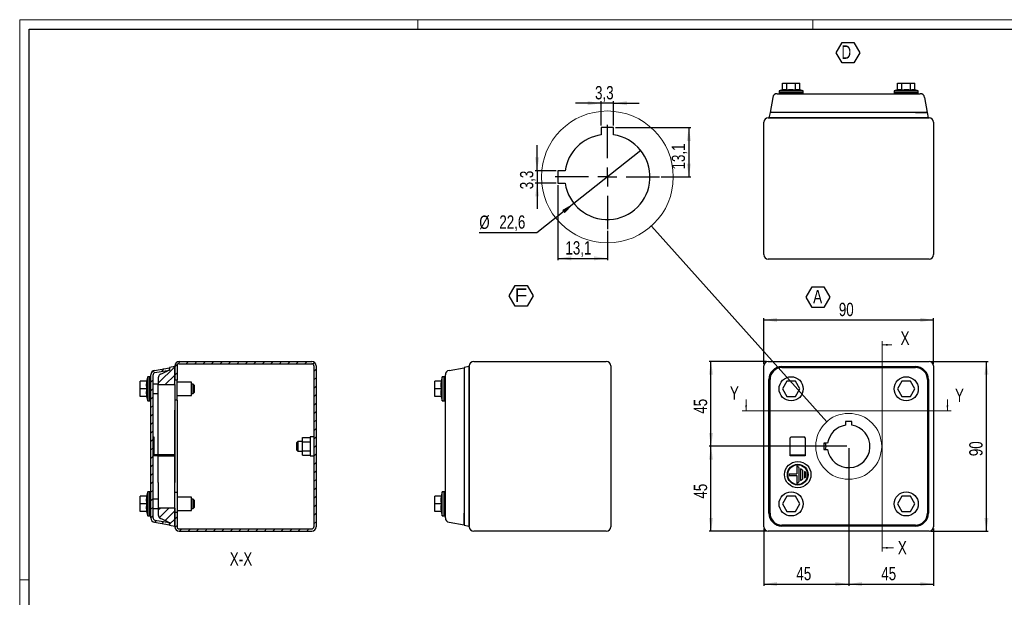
# Model space of a CAD drawing. Header units: millimetres. Extents: x 0 to 841, y 0 to 594.
# Tile 2 of 3: x 0 to 522, y 288 to 594. Entities that reach past the tile are written whole.
import ezdxf

# ---------------------------------------------------------------- set-up
doc = ezdxf.new("R2010")
doc.units = ezdxf.units.MM
doc.layers.add('SLD-0', color=179, linetype='Continuous')
doc.layers.add('SLD-0_0', color=7, linetype='Continuous')
doc.styles.add('SLDTEXTSTYLE0', font='TXT', dxfattribs={"width": 0.75})
doc.styles.add('SLDTEXTSTYLE5', font='TXT', dxfattribs={"width": 0.749988})
doc.styles.add('SLDTEXTSTYLE6', font='TXT', dxfattribs={"width": 1.163788})
doc.dimstyles.new('SLDDIMSTYLE0', dxfattribs={"dimtxt": 7.055556, "dimasz": 7.055556, "dimexe": 0, "dimexo": 0.0625, "dimgap": 1.763889, "dimtad": 1, "dimrnd": 1e-09, "dimzin": 12, "dimdsep": 46, "dimtxsty": 'SLDTEXTSTYLE0', "dimsah": 1, "dimcen": 0.09, "dimadec": 0, "dimazin": 3, "dimtfac": 1, "dimtofl": 0, "dimtmove": 0, "dimatfit": 3, "dimfxl": 1, "dimfrac": 2, "dimtolj": 1, "dimtzin": 12, "dimarcsym": 0})
doc.dimstyles.new('SLDDIMSTYLE1', dxfattribs={"dimtxt": 0.18, "dimasz": 7.055556, "dimexe": 0, "dimexo": 0.0625, "dimgap": 0, "dimtad": 0, "dimtih": 1, "dimtoh": 1, "dimdec": 0, "dimrnd": 1e-09, "dimzin": 0, "dimdsep": 46, "dimtxsty": 'Standard', "dimblk1": 'NONE', "dimblk2": 'NONE', "dimsah": 1, "dimcen": 0.09, "dimadec": 0, "dimazin": 0, "dimtfac": 7.055556, "dimtdec": 0, "dimtofl": 0, "dimtmove": 0, "dimatfit": 3, "dimldrblk": 'NONE', "dimfxl": 1, "dimfrac": 2, "dimtolj": 1, "dimtzin": 0, "dimarcsym": 0})
doc.dimstyles.new('SLDDIMSTYLE5', dxfattribs={"dimtxt": 7.055556, "dimasz": 7.055556, "dimexe": 0, "dimexo": 0.0625, "dimgap": 1.763889, "dimtad": 1, "dimdec": 1, "dimlfac": 0.5, "dimrnd": 1e-09, "dimzin": 12, "dimdsep": 46, "dimtxsty": 'SLDTEXTSTYLE0', "dimsah": 1, "dimcen": 0.09, "dimadec": 0, "dimazin": 3, "dimtfac": 1, "dimtdec": 1, "dimtmove": 0, "dimatfit": 0, "dimfxl": 1, "dimfrac": 2, "dimtolj": 1, "dimtzin": 12, "dimarcsym": 0})
doc.dimstyles.new('SLDDIMSTYLE6', dxfattribs={"dimtxt": 7.055556, "dimasz": 7.055556, "dimexe": 0, "dimexo": 0.0625, "dimgap": 1.763889, "dimtad": 1, "dimdec": 1, "dimlfac": 0.5, "dimrnd": 1e-09, "dimzin": 12, "dimdsep": 46, "dimtxsty": 'SLDTEXTSTYLE0', "dimsah": 1, "dimcen": 0.09, "dimadec": 0, "dimazin": 3, "dimtfac": 1, "dimtdec": 1, "dimtofl": 0, "dimtmove": 0, "dimatfit": 3, "dimfxl": 1, "dimfrac": 2, "dimtolj": 1, "dimtzin": 12, "dimarcsym": 0})
doc.dimstyles.new('SLDDIMSTYLE7', dxfattribs={"dimtxt": 7.055556, "dimasz": 7.055556, "dimexe": 0, "dimexo": 0.0625, "dimgap": 1.763889, "dimtad": 1, "dimdec": 1, "dimlfac": 0.5, "dimrnd": 1e-09, "dimzin": 12, "dimdsep": 46, "dimtxsty": 'SLDTEXTSTYLE0', "dimblk1": 'NONE', "dimsah": 1, "dimcen": 0, "dimadec": 0, "dimazin": 3, "dimtfac": 1, "dimtdec": 1, "dimtmove": 0, "dimatfit": 3, "dimldrblk": 'NONE', "dimfxl": 1, "dimfrac": 2, "dimtolj": 1, "dimtzin": 12, "dimarcsym": 0})

# ---------------------------------------------------------------- blocks, each defined once
blk = doc.blocks.new('_D')
at = {"layer": 'SLD-0_0'}
for p, q in [((483.06, 412.77), (513.46, 412.77)), ((512.46, 322.77), (512.46, 412.77)), ((483.06, 322.77), (513.46, 322.77))]:
    blk.add_line(p, q, dxfattribs=at)
for points in [[(512.46, 412.77), (511.37, 405.71), (513.54, 405.71)], [(512.46, 322.77), (513.54, 329.82), (511.37, 329.82)]]:
    blk.add_solid(points, dxfattribs=at)
at = {"layer": 'SLD-0_0', "insert": (503.36, 362.56), "char_height": 7.056, "attachment_point": 1, "rotation": 90, "style": 'SLDTEXTSTYLE0'}
blk.add_mtext('90', dxfattribs=at)
blk = doc.blocks.new('_D_1')
at = {"layer": 'SLD-0_0'}
for p, q in [((394.46, 411.37), (394.46, 435.77)), ((394.46, 434.77), (484.46, 434.77)), ((484.46, 411.37), (484.46, 435.77))]:
    blk.add_line(p, q, dxfattribs=at)
for points in [[(394.46, 434.77), (401.51, 433.68), (401.51, 435.85)], [(484.46, 434.77), (477.4, 435.85), (477.4, 433.68)]]:
    blk.add_solid(points, dxfattribs=at)
at = {"layer": 'SLD-0_0', "insert": (434.24, 443.86), "char_height": 7.056, "attachment_point": 1, "style": 'SLDTEXTSTYLE0'}
blk.add_mtext('90', dxfattribs=at)
blk = doc.blocks.new('_D_2')
at = {"layer": 'SLD-0_0'}
for p, q in [((439.46, 366.77), (439.46, 293.77)), ((394.46, 324.17), (394.46, 293.77)), ((394.46, 294.77), (439.46, 294.77))]:
    blk.add_line(p, q, dxfattribs=at)
for points in [[(394.46, 294.77), (401.51, 293.68), (401.51, 295.85)], [(439.46, 294.77), (432.4, 295.85), (432.4, 293.68)]]:
    blk.add_solid(points, dxfattribs=at)
at = {"layer": 'SLD-0_0', "insert": (411.74, 303.86), "char_height": 7.056, "attachment_point": 1, "style": 'SLDTEXTSTYLE0'}
blk.add_mtext('45', dxfattribs=at)
blk = doc.blocks.new('_D_3')
at = {"layer": 'SLD-0_0'}
for p, q in [((439.46, 366.77), (439.46, 293.77)), ((484.46, 324.17), (484.46, 293.77)), ((439.46, 294.77), (484.46, 294.77))]:
    blk.add_line(p, q, dxfattribs=at)
for points in [[(439.46, 294.77), (446.51, 293.68), (446.51, 295.85)], [(484.46, 294.77), (477.4, 295.85), (477.4, 293.68)]]:
    blk.add_solid(points, dxfattribs=at)
at = {"layer": 'SLD-0_0', "insert": (456.74, 303.86), "char_height": 7.056, "attachment_point": 1, "style": 'SLDTEXTSTYLE0'}
blk.add_mtext('45', dxfattribs=at)
blk = doc.blocks.new('_D_4')
at = {"layer": 'SLD-0_0'}
for p, q in [((438.46, 367.77), (365.46, 367.77)), ((366.46, 322.77), (366.46, 367.77)), ((395.86, 322.77), (365.46, 322.77))]:
    blk.add_line(p, q, dxfattribs=at)
for points in [[(366.46, 367.77), (365.37, 360.71), (367.54, 360.71)], [(366.46, 322.77), (367.54, 329.82), (365.37, 329.82)]]:
    blk.add_solid(points, dxfattribs=at)
at = {"layer": 'SLD-0_0', "insert": (357.36, 340.06), "char_height": 7.056, "attachment_point": 1, "rotation": 90, "style": 'SLDTEXTSTYLE0'}
blk.add_mtext('45', dxfattribs=at)
blk = doc.blocks.new('_D_5')
at = {"layer": 'SLD-0_0'}
for p, q in [((395.86, 412.77), (365.46, 412.77)), ((366.46, 367.77), (366.46, 412.77)), ((438.46, 367.77), (365.46, 367.77))]:
    blk.add_line(p, q, dxfattribs=at)
for points in [[(366.46, 412.77), (365.37, 405.71), (367.54, 405.71)], [(366.46, 367.77), (367.54, 374.82), (365.37, 374.82)]]:
    blk.add_solid(points, dxfattribs=at)
at = {"layer": 'SLD-0_0', "insert": (357.36, 385.06), "char_height": 7.056, "attachment_point": 1, "rotation": 90, "style": 'SLDTEXTSTYLE0'}
blk.add_mtext('45', dxfattribs=at)
blk = doc.blocks.new('SW_NOTE_0_1')
at = {"layer": 'SLD-0_0', "color": 0}
for p, q in [((-2.85, 5.35), (0.28, 10.78)), ((0.28, 10.78), (6.56, 10.78)), ((6.56, 10.78), (9.7, 5.35)), ((0.28, -0.09), (-2.85, 5.35)), ((9.7, 5.35), (6.56, -0.09)), ((6.56, -0.09), (0.28, -0.09))]:
    blk.add_line(p, q, dxfattribs=at)
at = {"layer": 'SLD-0_0', "color": 0, "insert": (3.24, 9.21), "char_height": 7.14, "attachment_point": 2, "style": 'SLDTEXTSTYLE5'}
blk.add_mtext('A', dxfattribs=at)
blk = doc.blocks.new('_None')
blk = doc.blocks.new('SW_NOTE_0_2')
at = {"layer": 'SLD-0_0', "color": 0}
for p, q in [((-2.79, 5.31), (0.39, 10.82)), ((0.39, 10.82), (6.76, 10.82)), ((6.76, 10.82), (9.94, 5.31)), ((0.39, -0.2), (-2.79, 5.31)), ((9.94, 5.31), (6.76, -0.2)), ((6.76, -0.2), (0.39, -0.2))]:
    blk.add_line(p, q, dxfattribs=at)
at = {"layer": 'SLD-0_0', "color": 0, "insert": (3.46, 9.21), "char_height": 7.14, "attachment_point": 2, "style": 'SLDTEXTSTYLE6'}
blk.add_mtext('F', dxfattribs=at)
blk = doc.blocks.new('SW_NOTE_0_5')
at = {"layer": 'SLD-0_0', "color": 0}
for p, q in [((-2.79, 5.32), (0.35, 10.76)), ((0.35, 10.76), (6.63, 10.76)), ((6.63, 10.76), (9.77, 5.32)), ((0.35, -0.11), (-2.79, 5.32)), ((9.77, 5.32), (6.63, -0.11)), ((6.63, -0.11), (0.35, -0.11))]:
    blk.add_line(p, q, dxfattribs=at)
at = {"layer": 'SLD-0_0', "color": 0, "insert": (0, 9.21), "char_height": 7.14, "attachment_point": 1, "style": 'SLDTEXTSTYLE0'}
blk.add_mtext('D', dxfattribs=at)
blk = doc.blocks.new('_D_7')
at = {"layer": 'SLD-0_0'}
for p, q in [((308.22, 549.65), (294.65, 549.65)), ((308.22, 537.76), (308.22, 550.65)), ((314.82, 549.65), (308.22, 549.65)), ((314.82, 537.76), (314.82, 550.65)), ((314.82, 549.65), (328.39, 549.65))]:
    blk.add_line(p, q, dxfattribs=at)
for points in [[(308.22, 549.65), (301.17, 550.73), (301.17, 548.56)], [(314.82, 549.65), (321.88, 548.56), (321.88, 550.73)]]:
    blk.add_solid(points, dxfattribs=at)
at = {"layer": 'SLD-0_0', "insert": (305, 558.74), "char_height": 7.056, "attachment_point": 1, "style": 'SLDTEXTSTYLE0'}
blk.add_mtext('3,3', dxfattribs=at)
blk = doc.blocks.new('_D_8')
at = {"layer": 'SLD-0_0'}
for p, q in [((274.31, 513.86), (274.31, 527.42)), ((284.32, 513.86), (273.31, 513.86)), ((274.31, 513.86), (274.31, 507.26)), ((284.32, 507.26), (273.31, 507.26)), ((274.31, 507.26), (274.31, 493.69))]:
    blk.add_line(p, q, dxfattribs=at)
for points in [[(274.31, 513.86), (275.39, 520.91), (273.22, 520.91)], [(274.31, 507.26), (273.22, 500.2), (275.39, 500.2)]]:
    blk.add_solid(points, dxfattribs=at)
at = {"layer": 'SLD-0_0', "insert": (265.21, 504.04), "char_height": 7.056, "attachment_point": 1, "rotation": 90, "style": 'SLDTEXTSTYLE0'}
blk.add_mtext('3,3', dxfattribs=at)
blk = doc.blocks.new('_D_9')
at = {"layer": 'SLD-0_0'}
for p, q in [((315.82, 536.76), (355.72, 536.76)), ((354.72, 536.76), (354.72, 510.56)), ((340.12, 510.56), (355.72, 510.56))]:
    blk.add_line(p, q, dxfattribs=at)
for points in [[(354.72, 536.76), (353.64, 529.7), (355.81, 529.7)], [(354.72, 510.56), (355.81, 517.61), (353.64, 517.61)]]:
    blk.add_solid(points, dxfattribs=at)
at = {"layer": 'SLD-0_0', "insert": (345.63, 514.53), "char_height": 7.056, "attachment_point": 1, "rotation": 90, "style": 'SLDTEXTSTYLE0'}
blk.add_mtext('13,1', dxfattribs=at)
blk = doc.blocks.new('_D_10')
at = {"layer": 'SLD-0_0'}
for p, q in [((285.32, 506.26), (285.32, 466.41)), ((311.52, 481.96), (311.52, 466.41)), ((285.32, 467.41), (311.52, 467.41))]:
    blk.add_line(p, q, dxfattribs=at)
for points in [[(285.32, 467.41), (292.38, 466.32), (292.38, 468.49)], [(311.52, 467.41), (304.47, 468.49), (304.47, 466.32)]]:
    blk.add_solid(points, dxfattribs=at)
at = {"layer": 'SLD-0_0', "insert": (289.3, 476.5), "char_height": 7.056, "attachment_point": 1, "style": 'SLDTEXTSTYLE0'}
blk.add_mtext('13,1', dxfattribs=at)
blk = doc.blocks.new('_D_11')
at = {"layer": 'SLD-0'}
for p, q in [((329.25, 524.57), (293.79, 496.55)), ((293.79, 496.55), (274.11, 481)), ((274.11, 481), (243.63, 481))]:
    blk.add_line(p, q, dxfattribs=at)
blk.add_solid([(293.79, 496.55), (287.58, 493.02), (288.92, 491.32)], dxfattribs=at)
at = {"layer": 'SLD-0', "char_height": 7.056, "attachment_point": 1, "style": 'SLDTEXTSTYLE0'}
for s, insert in [('%%c', (243.63, 490.09)), ('22,6', (254.27, 490.2))]:
    blk.add_mtext(s, dxfattribs=dict(at, insert=insert))
blk = doc.blocks.new('SW_CENTERMARKSYMBOL_0')
at = {"layer": 'SLD-0_0', "color": 0}
for p, q in [((0, 10), (0, 27.6)), ((-10, 0), (-27.6, 0)), ((0, 0), (-5, 0)), ((0, 0), (0, 5)), ((0, 0), (0, -5)), ((0, 0), (5, 0)), ((10, 0), (27.6, 0)), ((0, -10), (0, -27.6))]:
    blk.add_line(p, q, dxfattribs=at)

msp = doc.modelspace()

# ---------------------------------------------------------------- hatches: boundary and pattern name
at = {"linetype": 'Continuous', "lineweight": 18}
h = msp.add_hatch(dxfattribs=at)
h.set_pattern_fill('ANSI31', style=0)
edge = h.paths.add_edge_path(flags=0)
edge.add_arc((84.594, 325.168), 2.4, 180, 270)
edge.add_line((84.594, 322.768), (154.794, 322.768))
edge.add_arc((154.794, 325.168), 2.4, 270, 360)
edge.add_line((157.194, 325.168), (157.194, 410.368))
edge.add_arc((154.794, 410.368), 2.4, 0, 90)
edge.add_line((154.794, 412.768), (84.594, 412.768))
edge.add_arc((84.594, 410.368), 2.4, 90, 180)
edge.add_line((82.194, 410.368), (82.194, 402.768))
edge.add_line((82.194, 402.768), (83.394, 402.768))
edge.add_line((83.394, 402.768), (83.394, 410.368))
edge.add_arc((84.594, 410.368), 1.2, 90, 180, ccw=False)
edge.add_line((84.594, 411.568), (154.794, 411.568))
edge.add_arc((154.794, 410.368), 1.2, 0, 90, ccw=False)
edge.add_line((155.994, 410.368), (155.994, 325.168))
edge.add_arc((154.794, 325.168), 1.2, 270, 360, ccw=False)
edge.add_line((154.794, 323.968), (84.594, 323.968))
edge.add_arc((84.594, 325.168), 1.2, 180, 270, ccw=False)
edge.add_line((83.394, 325.168), (83.394, 332.768))
edge.add_line((83.394, 332.768), (82.194, 332.768))
edge.add_line((82.194, 332.768), (82.194, 325.168))
h = msp.add_hatch(dxfattribs=at)
h.set_pattern_fill('ANSI31', style=0)
edge = h.paths.add_edge_path(flags=0)
edge.add_arc((71.894, 405.666), 2.4, 100, 180)
edge.add_line((69.494, 405.666), (69.494, 329.871))
edge.add_arc((71.894, 329.871), 2.4, 180, 260)
edge.add_line((71.477, 327.507), (79.494, 326.093))
edge.add_line((79.494, 326.093), (79.494, 327.312))
edge.add_line((79.494, 327.312), (71.686, 328.689))
edge.add_arc((71.894, 329.871), 1.2, 180, 260, ccw=False)
edge.add_line((70.694, 329.871), (70.694, 405.666))
edge.add_arc((71.894, 405.666), 1.2, 100, 180, ccw=False)
edge.add_line((71.686, 406.848), (79.494, 408.225))
edge.add_line((79.494, 408.225), (79.494, 409.443))
edge.add_line((79.494, 409.443), (71.477, 408.03))
h = msp.add_hatch(dxfattribs=at)
h.set_pattern_fill('ANSI31', style=0)
edge = h.paths.add_edge_path(flags=0)
edge.add_line((82.194, 410.029), (79.494, 409.476))
edge.add_line((79.494, 409.476), (79.494, 408.214))
edge.add_spline(control_points=[(79.494, 408.214), (77.866, 407.444), (76.238, 406.673), (74.61, 405.903), (73.892, 405.562), (73.466, 404.89), (73.466, 404.095), (73.466, 403.89), (73.466, 403.684), (73.466, 403.479)], knot_values=[0, 0, 0, 0, 0.652778, 0.652778, 0.652778, 0.9255103, 0.9255103, 0.9255103, 1, 1, 1, 1], weights=[1, 1, 1, 1, 0.896625, 0.896625, 1, 1, 1, 1], degree=3, periodic=0)
edge.add_line((73.466, 403.479), (73.466, 400.479))
edge.add_line((73.466, 400.479), (82.194, 400.479))
edge.add_line((82.194, 400.479), (82.194, 410.029))
h = msp.add_hatch(dxfattribs=at)
h.set_pattern_fill('ANSI31', style=0)
edge = h.paths.add_edge_path(flags=0)
edge.add_spline(control_points=[(73.466, 332.058), (73.466, 331.853), (73.466, 331.647), (73.466, 331.442), (73.466, 330.646), (73.892, 329.974), (74.61, 329.634), (76.238, 328.863), (77.866, 328.093), (79.494, 327.322)], knot_values=[0, 0, 0, 0, 0.0744897, 0.0744897, 0.0744897, 0.347222, 0.347222, 0.347222, 1, 1, 1, 1], weights=[1, 1, 1, 1, 0.896625, 0.896625, 1, 1, 1, 1], degree=3, periodic=0)
edge.add_line((79.494, 327.322), (79.494, 326.061))
edge.add_line((79.494, 326.061), (82.194, 325.508))
edge.add_line((82.194, 325.508), (82.194, 335.058))
edge.add_line((82.194, 335.058), (73.466, 335.058))
edge.add_line((73.466, 335.058), (73.466, 332.058))

# ---------------------------------------------------------------- linework, layer by layer
at = {"color": 7, "linetype": 'Continuous', "lineweight": 18}
for p, q in [((0.003, 593.919), (0.003, -0.081)), ((841.003, 593.919), (0.003, 593.919)), ((211.003, 588.919), (211.003, 593.919)), ((420.503, 588.919), (420.503, 593.919)), ((457.159, 423.568), (457.159, 311.968)), ((462.273, 421.568), (457.159, 421.568)), ((385.055, 392.583), (385.055, 386.583)), ((491.806, 392.583), (491.806, 386.583)), ((383.055, 386.583), (493.806, 386.583)), ((463.159, 313.968), (457.159, 313.968)), ((5.003, 296.919), (0.003, 296.919))]:
    msp.add_line(p, q, dxfattribs=at)
at = {"color": 7, "linetype": 'Continuous', "lineweight": 25}
for p, q in [((5.003, 4.919), (5.003, 588.919)), ((5.003, 588.919), (836.003, 588.919)), ((404.337, 556.725), (404.337, 560.281)), ((404.337, 560.281), (406.647, 560.281)), ((406.647, 556.725), (406.647, 560.281)), ((406.647, 560.281), (411.266, 560.281)), ((411.266, 556.725), (411.266, 560.281)), ((411.266, 560.281), (413.575, 560.281)), ((413.575, 556.725), (413.575, 560.281)), ((465.337, 560.281), (467.647, 560.281)), ((465.337, 556.725), (465.337, 560.281)), ((467.647, 560.281), (472.266, 560.281)), ((467.647, 556.725), (467.647, 560.281)), ((472.266, 560.281), (474.575, 560.281)), ((472.266, 556.725), (472.266, 560.281)), ((474.575, 556.725), (474.575, 560.281)), ((404.337, 556.725), (402.556, 556.281)), ((402.556, 556.281), (408.956, 556.281)), ((402.556, 555.281), (402.556, 554.681)), ((402.556, 555.281), (408.956, 555.281)), ((402.606, 556.281), (402.606, 555.281)), ((405.415, 554.681), (473.498, 554.681)), ((408.956, 556.281), (415.356, 556.281)), ((408.956, 555.281), (415.356, 555.281)), ((415.356, 556.281), (413.575, 556.725)), ((415.306, 555.281), (415.306, 556.281)), ((415.356, 554.681), (415.356, 555.281)), ((465.337, 556.725), (463.556, 556.281)), ((463.556, 556.281), (469.956, 556.281)), ((463.556, 555.281), (463.556, 554.681)), ((463.556, 555.281), (469.956, 555.281)), ((463.606, 556.281), (463.606, 555.281)), ((469.956, 556.281), (476.356, 556.281)), ((469.956, 555.281), (476.356, 555.281)), ((476.356, 556.281), (474.575, 556.725)), ((476.306, 555.281), (476.306, 556.281)), ((476.356, 554.681), (476.356, 555.281)), ((399.195, 552.697), (397.781, 544.681)), ((479.718, 552.697), (481.131, 544.681)), ((397.749, 544.681), (397.195, 541.981)), ((404.001, 544.681), (397.749, 544.681)), ((404.001, 544.681), (397.781, 544.681)), ((474.911, 544.681), (404.001, 544.681)), ((474.911, 544.681), (481.131, 544.681)), ((481.164, 544.681), (474.911, 544.681)), ((481.717, 541.981), (481.164, 544.681)), ((394.456, 469.381), (394.456, 539.581)), ((396.856, 541.981), (482.056, 541.981)), ((404.001, 541.981), (397.195, 541.981)), ((403.956, 541.981), (403.956, 541.981)), ((474.911, 541.981), (404.001, 541.981)), ((420.346, 541.981), (420.346, 541.981)), ((458.566, 541.981), (458.566, 541.981)), ((481.717, 541.981), (474.911, 541.981)), ((474.956, 541.981), (474.956, 541.981)), ((484.456, 539.581), (484.456, 469.381)), ((314.821, 536.755), (308.221, 536.755)), ((308.221, 536.755), (308.221, 532.913)), ((314.821, 532.913), (314.821, 536.755)), ((285.321, 513.855), (285.321, 507.255)), ((289.163, 513.855), (285.321, 513.855)), ((285.321, 507.255), (289.163, 507.255)), ((482.056, 466.981), (396.856, 466.981)), ((84.594, 412.768), (154.794, 412.768)), ((240.739, 412.768), (310.939, 412.768)), ((396.856, 412.768), (482.056, 412.768)), ((71.477, 408.03), (79.494, 409.443)), ((71.686, 406.848), (79.494, 408.225)), ((82.194, 410.029), (79.494, 409.476)), ((79.494, 409.476), (79.494, 408.214)), ((79.494, 408.225), (79.494, 409.443)), ((82.194, 410.368), (82.194, 402.768)), ((82.194, 400.479), (82.194, 410.029)), ((83.394, 410.368), (83.394, 402.768)), ((84.594, 411.568), (154.794, 411.568)), ((155.994, 410.368), (155.994, 325.168)), ((157.194, 410.368), (157.194, 325.168)), ((227.622, 408.03), (235.639, 409.443)), ((238.339, 410.029), (235.639, 409.476)), ((235.639, 409.476), (235.639, 403.223)), ((235.639, 409.443), (235.639, 403.223)), ((238.339, 325.168), (238.339, 410.368)), ((238.339, 410.029), (238.339, 403.223)), ((313.339, 410.368), (313.339, 325.168)), ((394.456, 325.168), (394.456, 410.368)), ((404.001, 410.029), (474.911, 410.029)), ((404.001, 409.476), (474.911, 409.476)), ((484.456, 410.368), (484.456, 325.168)), ((63.894, 398.268), (63.894, 402.268)), ((67.45, 402.268), (63.894, 402.268)), ((67.894, 404.668), (67.296, 402.268)), ((67.894, 391.868), (67.894, 404.668)), ((68.894, 404.618), (67.894, 404.618)), ((69.494, 404.668), (68.894, 404.668)), ((68.894, 391.868), (68.894, 404.668)), ((69.494, 329.871), (69.494, 405.666)), ((70.694, 329.871), (70.694, 405.666)), ((73.466, 403.479), (73.466, 400.479)), ((82.194, 403.268), (82.194, 403.268)), ((83.394, 402.768), (82.194, 402.768)), ((82.194, 400.479), (82.194, 402.768)), ((83.394, 398.168), (83.394, 402.768)), ((220.039, 398.268), (220.039, 402.268)), ((223.595, 402.268), (220.039, 402.268)), ((224.039, 404.668), (223.44, 402.268)), ((224.039, 391.868), (224.039, 404.668)), ((225.039, 404.618), (224.039, 404.618)), ((225.639, 404.668), (225.039, 404.668)), ((225.039, 391.868), (225.039, 404.668)), ((235.639, 403.223), (235.639, 332.313)), ((238.339, 403.268), (238.339, 403.268)), ((238.339, 403.223), (238.339, 332.313)), ((397.195, 332.313), (397.195, 403.223)), ((397.749, 332.313), (397.749, 403.223)), ((406.647, 402.268), (404.337, 398.268)), ((411.266, 402.268), (406.647, 402.268)), ((413.575, 398.268), (411.266, 402.268)), ((467.647, 402.268), (465.337, 398.268)), ((472.266, 402.268), (467.647, 402.268)), ((474.575, 398.268), (472.266, 402.268)), ((481.164, 403.223), (481.164, 332.313)), ((481.717, 403.223), (481.717, 332.313)), ((67.45, 398.268), (63.894, 398.268)), ((63.894, 394.268), (63.894, 398.268)), ((73.466, 400.768), (70.694, 400.768)), ((73.466, 400.479), (82.194, 400.479)), ((73.466, 386.879), (73.466, 400.479)), ((82.194, 400.479), (82.194, 386.879)), ((82.194, 400.479), (82.194, 400.479)), ((91.014, 401.768), (83.394, 401.768)), ((83.394, 392.168), (83.394, 398.168)), ((91.014, 394.768), (91.014, 401.768)), ((91.994, 400.768), (91.014, 400.768)), ((92.494, 400.268), (91.994, 400.768)), ((91.994, 395.768), (91.994, 400.768)), ((92.494, 400.268), (92.494, 396.268)), ((220.039, 394.268), (220.039, 398.268)), ((223.595, 398.268), (220.039, 398.268)), ((225.639, 333.727), (225.639, 401.81)), ((404.337, 398.268), (406.647, 394.268)), ((411.266, 394.268), (413.575, 398.268)), ((465.337, 398.268), (467.647, 394.268)), ((472.266, 394.268), (474.575, 398.268)), ((67.45, 394.268), (63.894, 394.268)), ((67.296, 394.268), (67.894, 391.868)), ((67.894, 391.918), (68.894, 391.918)), ((68.894, 391.868), (69.494, 391.868)), ((70.694, 395.768), (73.466, 395.768)), ((83.394, 392.168), (82.194, 392.168)), ((83.394, 394.768), (91.014, 394.768)), ((83.394, 392.168), (83.394, 343.368)), ((91.014, 395.768), (91.994, 395.768)), ((91.994, 395.768), (92.494, 396.268)), ((223.595, 394.268), (220.039, 394.268)), ((223.44, 394.268), (224.039, 391.868)), ((224.039, 391.918), (225.039, 391.918)), ((225.039, 391.868), (225.639, 391.868)), ((406.647, 394.268), (411.266, 394.268)), ((467.647, 394.268), (472.266, 394.268)), ((73.466, 363.268), (73.466, 386.879)), ((82.194, 386.879), (82.194, 386.879)), ((82.194, 348.658), (82.194, 386.879)), ((82.194, 386.879), (82.194, 348.658)), ((238.339, 386.879), (238.339, 386.879)), ((441.106, 380.868), (437.806, 380.868)), ((437.806, 380.868), (437.806, 378.947)), ((441.106, 378.947), (441.106, 380.868)), ((70.694, 372.768), (71.194, 372.768)), ((71.194, 372.268), (70.694, 372.268)), ((71.194, 372.768), (71.194, 372.268)), ((71.194, 372.268), (71.194, 363.268)), ((149.994, 370.078), (149.994, 372.387)), ((149.994, 372.387), (153.994, 372.387)), ((155.994, 372.768), (153.994, 372.768)), ((153.994, 372.768), (153.994, 362.768)), ((147.494, 370.268), (146.994, 369.768)), ((146.994, 365.768), (146.994, 369.768)), ((146.994, 365.768), (147.494, 365.268)), ((149.994, 370.268), (147.494, 370.268)), ((147.494, 370.268), (147.494, 365.268)), ((149.994, 370.078), (153.994, 370.078)), ((149.994, 365.459), (149.994, 370.078)), ((149.994, 363.15), (149.994, 365.459)), ((149.994, 365.459), (153.994, 365.459)), ((426.356, 369.418), (426.356, 366.118)), ((428.277, 369.418), (426.356, 369.418)), ((426.356, 366.118), (428.277, 366.118)), ((426.456, 366.118), (426.456, 369.418)), ((73.494, 362.768), (70.694, 362.768)), ((73.494, 363.268), (71.194, 363.268)), ((73.466, 348.658), (73.466, 362.768)), ((73.494, 362.768), (73.494, 363.268)), ((81.994, 363.268), (73.494, 363.268)), ((73.494, 362.768), (81.994, 362.768)), ((81.994, 362.768), (81.994, 363.268)), ((147.494, 365.268), (149.994, 365.268)), ((149.994, 363.15), (153.994, 363.15)), ((153.994, 362.768), (155.994, 362.768)), ((73.466, 348.658), (73.466, 335.058)), ((82.194, 348.658), (82.194, 348.658)), ((82.194, 335.058), (82.194, 348.658)), ((238.339, 348.658), (238.339, 348.658)), ((63.894, 337.268), (63.894, 341.268)), ((67.45, 341.268), (63.894, 341.268)), ((67.894, 343.668), (67.296, 341.268)), ((67.894, 330.868), (67.894, 343.668)), ((68.894, 343.618), (67.894, 343.618)), ((69.494, 343.668), (68.894, 343.668)), ((68.894, 330.868), (68.894, 343.668)), ((73.466, 339.768), (70.694, 339.768)), ((83.394, 343.368), (82.194, 343.368)), ((83.394, 343.368), (83.394, 337.368)), ((91.014, 340.768), (83.394, 340.768)), ((91.014, 333.768), (91.014, 340.768)), ((91.994, 339.768), (91.014, 339.768)), ((92.494, 339.268), (91.994, 339.768)), ((91.994, 334.768), (91.994, 339.768)), ((92.494, 339.268), (92.494, 335.268)), ((220.039, 337.268), (220.039, 341.268)), ((223.595, 341.268), (220.039, 341.268)), ((224.039, 343.668), (223.44, 341.268)), ((224.039, 330.868), (224.039, 343.668)), ((225.039, 343.618), (224.039, 343.618)), ((225.639, 343.668), (225.039, 343.668)), ((225.039, 330.868), (225.039, 343.668)), ((406.647, 341.268), (404.337, 337.268)), ((411.266, 341.268), (406.647, 341.268)), ((413.575, 337.268), (411.266, 341.268)), ((467.647, 341.268), (465.337, 337.268)), ((472.266, 341.268), (467.647, 341.268)), ((474.575, 337.268), (472.266, 341.268)), ((67.45, 337.268), (63.894, 337.268)), ((63.894, 333.268), (63.894, 337.268)), ((70.694, 334.768), (73.466, 334.768)), ((82.194, 335.058), (73.466, 335.058)), ((73.466, 335.058), (73.466, 332.058)), ((82.194, 325.508), (82.194, 335.058)), ((82.194, 335.058), (82.194, 335.058)), ((82.194, 335.058), (82.194, 332.768)), ((83.394, 337.368), (83.394, 332.768)), ((91.014, 334.768), (91.994, 334.768)), ((91.994, 334.768), (92.494, 335.268)), ((220.039, 333.268), (220.039, 337.268)), ((223.595, 337.268), (220.039, 337.268)), ((404.337, 337.268), (406.647, 333.268)), ((411.266, 333.268), (413.575, 337.268)), ((465.337, 337.268), (467.647, 333.268)), ((472.266, 333.268), (474.575, 337.268)), ((67.45, 333.268), (63.894, 333.268)), ((67.296, 333.268), (67.894, 330.868)), ((67.894, 330.918), (68.894, 330.918)), ((68.894, 330.868), (69.494, 330.868)), ((82.194, 332.768), (82.194, 325.168)), ((83.394, 332.768), (82.194, 332.768)), ((82.194, 332.268), (82.194, 332.268)), ((83.394, 333.768), (91.014, 333.768)), ((83.394, 332.768), (83.394, 325.168)), ((223.595, 333.268), (220.039, 333.268)), ((223.44, 333.268), (224.039, 330.868)), ((224.039, 330.918), (225.039, 330.918)), ((225.039, 330.868), (225.639, 330.868)), ((235.639, 326.093), (235.639, 332.313)), ((235.639, 332.313), (235.639, 326.061)), ((238.339, 332.313), (238.339, 325.508)), ((238.339, 332.268), (238.339, 332.268)), ((406.647, 333.268), (411.266, 333.268)), ((467.647, 333.268), (472.266, 333.268)), ((71.477, 327.507), (79.494, 326.093)), ((71.686, 328.689), (79.494, 327.312)), ((79.494, 327.322), (79.494, 326.061)), ((79.494, 326.093), (79.494, 327.312)), ((79.494, 326.061), (82.194, 325.508)), ((84.594, 323.968), (154.794, 323.968)), ((227.622, 327.507), (235.639, 326.093)), ((235.639, 326.061), (238.339, 325.508)), ((474.911, 326.061), (404.001, 326.061)), ((474.911, 325.508), (404.001, 325.508)), ((84.594, 322.768), (154.794, 322.768)), ((310.939, 322.768), (240.739, 322.768)), ((482.056, 322.768), (396.856, 322.768))]:
    msp.add_line(p, q, dxfattribs=at)
at = {"color": 7, "linetype": 'Continuous', "lineweight": 18}
for centre, radius in [((311.521, 510.556), 34.967), ((439.456, 367.768), 17.484)]:
    msp.add_circle(centre, radius, dxfattribs=at)
at = {"color": 7, "linetype": 'Continuous', "lineweight": 25}
for centre in [(408.956, 398.268), (469.956, 398.268), (408.956, 337.268), (469.956, 337.268)]:
    msp.add_circle(centre, 6.4, dxfattribs=at)
for centre, radius, start, end in [((401.558, 552.281), 2.4, 90, 170), ((477.354, 552.281), 2.4, 10, 90), ((396.856, 539.581), 2.4, 90, 180), ((482.056, 539.581), 2.4, 0, 90), ((311.521, 510.555), 22.6, 188.39622, 81.60378), ((311.521, 510.555), 22.6, 98.39622, 171.60378), ((396.856, 469.381), 2.4, 180, 270), ((482.056, 469.381), 2.4, 270, 0), ((84.594, 410.368), 2.4, 90, 180), ((154.794, 410.368), 2.4, 0, 90), ((240.739, 410.368), 2.4, 90, 180), ((310.939, 410.368), 2.4, 0, 90), ((396.856, 410.368), 2.4, 90, 180), ((482.056, 410.368), 2.4, 0, 90), ((71.894, 405.666), 2.4, 100, 180), ((84.594, 410.368), 1.2, 90, 180), ((154.794, 410.368), 1.2, 0, 90), ((228.039, 405.666), 2.4, 100, 180), ((404.001, 403.223), 6.806, 90, 180), ((404.001, 403.223), 6.253, 90, 180), ((474.911, 403.223), 6.806, 0, 90), ((474.911, 403.223), 6.253, 0, 90), ((71.894, 405.666), 1.2, 100, 180), ((439.456, 367.768), 11.3, 188.39622, 81.60378), ((439.456, 367.768), 11.3, 98.39622, 171.60378), ((422.456, 367.768), 5, 340.73122, 19.26878), ((71.894, 329.871), 2.4, 180, 260), ((71.894, 329.871), 1.2, 180, 260), ((228.039, 329.871), 2.4, 180, 260), ((404.001, 332.313), 6.806, 180, 270), ((404.001, 332.313), 6.253, 180, 270), ((474.911, 332.313), 6.253, 270, 0), ((474.911, 332.313), 6.806, 270, 0), ((84.594, 325.168), 2.4, 180, 270), ((84.594, 325.168), 1.2, 180, 270), ((154.794, 325.168), 1.2, 270, 0), ((154.794, 325.168), 2.4, 270, 0), ((240.739, 325.168), 2.4, 180, 270), ((310.939, 325.168), 2.4, 270, 0), ((396.856, 325.168), 2.4, 180, 270), ((482.056, 325.168), 2.4, 270, 0)]:
    msp.add_arc(centre, radius, start, end, dxfattribs=at)
for points, knots in [([(401.558, 554.681), (401.558, 554.681), (401.584, 554.681), (401.683, 554.681), (401.757, 554.681), (401.952, 554.681), (402.071, 554.681), (402.351, 554.681), (402.514, 554.681), (402.869, 554.681), (403.063, 554.681), (403.483, 554.681), (403.707, 554.681), (404.169, 554.681), (404.411, 554.681), (404.909, 554.681), (405.16, 554.681), (405.415, 554.681)], [0, 0, 0, 0, 0.125, 0.125, 0.25, 0.25, 0.375, 0.375, 0.5, 0.5, 0.625, 0.625, 0.75, 0.75, 0.875, 0.875, 1, 1, 1, 1]), ([(406.647, 556.725), (407.407, 556.82), (408.171, 556.878), (409.714, 556.88), (410.495, 556.821), (411.266, 556.725)], [0, 0, 0, 0, 0.5, 0.5, 1, 1, 1, 1]), ([(467.647, 556.725), (468.407, 556.82), (469.171, 556.878), (470.714, 556.88), (471.495, 556.821), (472.266, 556.725)], [0, 0, 0, 0, 0.5, 0.5, 1, 1, 1, 1]), ([(473.498, 554.681), (473.752, 554.681), (474.004, 554.681), (474.501, 554.681), (474.743, 554.681), (475.206, 554.681), (475.43, 554.681), (475.85, 554.681), (476.044, 554.681), (476.399, 554.681), (476.562, 554.681), (476.842, 554.681), (476.96, 554.681), (477.155, 554.681), (477.23, 554.681), (477.329, 554.681), (477.354, 554.681), (477.354, 554.681)], [0, 0, 0, 0, 0.125, 0.125, 0.25, 0.25, 0.375, 0.375, 0.5, 0.5, 0.625, 0.625, 0.75, 0.75, 0.875, 0.875, 1, 1, 1, 1]), ([(79.494, 408.214), (78.247, 407.624), (76.689, 406.886), (75.13, 406.149), (74.74, 405.964), (74.66, 405.927), (74.512, 405.855), (74.439, 405.814), (74.227, 405.674), (74.094, 405.56), (73.859, 405.298), (73.758, 405.15), (73.599, 404.834), (73.542, 404.667), (73.49, 404.415), (73.478, 404.331), (73.469, 404.206), (73.467, 404.165), (73.466, 404.083), (73.466, 404.039), (73.466, 403.823), (73.466, 403.651), (73.466, 403.479)], [0, 0, 0, 0, 0.5, 0.625, 0.625, 0.65625, 0.65625, 0.6875, 0.6875, 0.75, 0.75, 0.8125, 0.8125, 0.875, 0.875, 0.90625, 0.90625, 0.921875, 0.921875, 0.9375, 0.9375, 1, 1, 1, 1]), ([(225.639, 401.81), (225.639, 402.064), (225.639, 402.314), (225.639, 402.806), (225.639, 403.051), (225.639, 403.517), (225.639, 403.738), (225.639, 404.156), (225.639, 404.354), (225.639, 404.709), (225.639, 404.869), (225.639, 405.152), (225.639, 405.272), (225.639, 405.466), (225.639, 405.54), (225.639, 405.641), (225.639, 405.666), (225.639, 405.666)], [0, 0, 0, 0, 0.125, 0.125, 0.25, 0.25, 0.375, 0.375, 0.5, 0.5, 0.625, 0.625, 0.75, 0.75, 0.875, 0.875, 1, 1, 1, 1]), ([(73.466, 332.058), (73.466, 331.886), (73.466, 331.713), (73.466, 331.498), (73.466, 331.454), (73.467, 331.372), (73.469, 331.331), (73.478, 331.206), (73.49, 331.122), (73.542, 330.87), (73.599, 330.703), (73.758, 330.387), (73.859, 330.238), (74.094, 329.976), (74.227, 329.863), (74.439, 329.723), (74.512, 329.682), (74.66, 329.61), (74.74, 329.573), (75.13, 329.388), (76.689, 328.65), (78.247, 327.913), (79.494, 327.322)], [0, 0, 0, 0, 0.0625, 0.0625, 0.078125, 0.078125, 0.09375, 0.09375, 0.125, 0.125, 0.1875, 0.1875, 0.25, 0.25, 0.3125, 0.3125, 0.34375, 0.34375, 0.375, 0.375, 0.5, 1, 1, 1, 1]), ([(225.639, 329.871), (225.639, 329.871), (225.639, 329.896), (225.639, 329.997), (225.639, 330.071), (225.639, 330.265), (225.639, 330.385), (225.639, 330.668), (225.639, 330.828), (225.639, 331.183), (225.639, 331.381), (225.639, 331.799), (225.639, 332.02), (225.639, 332.486), (225.639, 332.73), (225.639, 333.222), (225.639, 333.473), (225.639, 333.727)], [0, 0, 0, 0, 0.125, 0.125, 0.25, 0.25, 0.375, 0.375, 0.5, 0.5, 0.625, 0.625, 0.75, 0.75, 0.875, 0.875, 1, 1, 1, 1])]:
    msp.add_open_spline(points, degree=3, knots=knots, dxfattribs=at)
for points in [[(404.337, 556.725), (404.722, 556.821), (405.492, 556.937), (406.262, 556.821), (406.647, 556.725)], [(411.266, 556.725), (411.651, 556.821), (412.42, 556.937), (413.19, 556.821), (413.575, 556.725)], [(465.337, 556.725), (465.722, 556.821), (466.492, 556.937), (467.262, 556.821), (467.647, 556.725)], [(472.266, 556.725), (472.651, 556.821), (473.42, 556.937), (474.19, 556.821), (474.575, 556.725)], [(67.45, 398.268), (67.354, 398.935), (67.238, 400.268), (67.354, 401.602), (67.45, 402.268)], [(223.595, 398.268), (223.499, 398.935), (223.382, 400.268), (223.499, 401.602), (223.595, 402.268)], [(67.45, 394.268), (67.354, 394.935), (67.238, 396.268), (67.354, 397.602), (67.45, 398.268)], [(223.595, 394.268), (223.499, 394.935), (223.382, 396.268), (223.499, 397.602), (223.595, 398.268)], [(67.45, 337.268), (67.354, 337.935), (67.238, 339.268), (67.354, 340.602), (67.45, 341.268)], [(223.595, 337.268), (223.499, 337.935), (223.382, 339.268), (223.499, 340.602), (223.595, 341.268)], [(67.45, 333.268), (67.354, 333.935), (67.238, 335.268), (67.354, 336.602), (67.45, 337.268)], [(223.595, 333.268), (223.499, 333.935), (223.382, 335.268), (223.499, 336.602), (223.595, 337.268)]]:
    msp.add_open_spline(points, degree=3, dxfattribs=at)
at = {"color": 7, "linetype": 'Continuous', "lineweight": 18}
for points in [[(457.159, 421.568), (460.159, 421.068), (460.159, 422.068)], [(385.055, 386.583), (385.555, 389.583), (384.555, 389.583)], [(491.806, 386.583), (492.306, 389.583), (491.306, 389.583)], [(457.159, 313.968), (460.159, 313.468), (460.159, 314.468)]]:
    msp.add_solid(points, dxfattribs=at)
at = {"layer": 'SLD-0_0'}
for p, q in [((408.956, 372.768), (408.456, 372.268)), ((408.456, 362.768), (408.456, 372.268)), ((408.956, 372.768), (415.956, 372.768)), ((416.456, 372.268), (415.956, 372.768)), ((416.456, 372.268), (416.456, 362.768)), ((408.456, 363.268), (416.456, 363.268)), ((416.456, 362.768), (408.456, 362.768)), ((409.306, 362.768), (409.306, 363.268)), ((415.606, 362.768), (415.606, 363.268)), ((411.956, 357.268), (411.956, 353.268)), ((412.956, 356.568), (411.956, 357.268)), ((412.956, 356.568), (412.956, 348.968)), ((414.956, 355.168), (413.956, 355.868)), ((413.956, 355.868), (413.956, 349.668)), ((414.956, 355.168), (414.956, 350.368)), ((407.956, 353.268), (407.956, 352.268)), ((407.956, 353.268), (411.956, 353.268)), ((407.956, 352.268), (411.956, 352.268)), ((411.956, 352.268), (411.956, 348.268)), ((413.956, 349.668), (414.956, 350.368)), ((416.956, 353.768), (415.956, 354.468)), ((415.956, 354.468), (415.956, 351.068)), ((415.956, 351.068), (416.956, 351.768)), ((416.956, 351.768), (416.956, 353.768)), ((411.956, 348.268), (412.956, 348.968))]:
    msp.add_line(p, q, dxfattribs=at)
for radius in [7, 5.5, 5.25]:
    msp.add_circle((412.456, 352.768), radius, dxfattribs=at)

# ---------------------------------------------------------------- block references
for name, p in [('SW_NOTE_0_5', (435.592, 571.089)), ('SW_CENTERMARKSYMBOL_0', (311.521, 510.555)), ('SW_NOTE_0_2', (262.215, 442.268)), ('SW_NOTE_0_1', (419.758, 441.5))]:
    msp.add_blockref(name, p, dxfattribs=at)

# ---------------------------------------------------------------- texts
at = {"color": 7, "linetype": 'Continuous', "char_height": 7.144, "attachment_point": 1, "style": 'SLDTEXTSTYLE0'}
for s, insert in [('X', (466.928, 428.687)), ('Y', (376.472, 399.577)), ('Y', (495.807, 398.353)), ('X', (465.5, 317.598))]:
    msp.add_mtext(s, dxfattribs=dict(at, insert=insert))
at = {"layer": 'SLD-0_0', "insert": (117.327, 311.668), "char_height": 7.1437, "attachment_point": 2, "style": 'SLDTEXTSTYLE0'}
msp.add_mtext('X-X', dxfattribs=at)

# ---------------------------------------------------------------- dimensions: what is measured, and where the dimension line sits
at = {"layer": 'SLD-0'}
dim = msp.add_diameter_dim_2p(p1=(329.254, 524.566), p2=(293.787, 496.545), dimstyle='SLDDIMSTYLE7', dxfattribs=at)
dim.commit()
dim.dimension.update_dxf_attribs({"geometry": '_D_11', "text_midpoint": (258.077, 486.652), "dimtype": 163})
at = {"layer": 'SLD-0_0'}
for base, p1, p2, dimstyle, picture, middle in [((308.221, 549.648), (314.821, 536.755), (308.221, 536.755), 'SLDDIMSTYLE5', '_D_7', (311.521, 549.648)), ((311.521, 467.407), (285.321, 507.255), (311.521, 482.955), 'SLDDIMSTYLE6', '_D_10', (298.421, 467.407)), ((484.456, 434.768), (394.456, 410.368), (484.456, 410.368), 'SLDDIMSTYLE0', '_D_1', (439.456, 434.768)), ((439.456, 294.768), (394.456, 325.168), (439.456, 367.768), 'SLDDIMSTYLE0', '_D_2', (416.956, 294.768)), ((484.456, 294.768), (439.456, 367.768), (484.456, 325.168), 'SLDDIMSTYLE0', '_D_3', (461.956, 294.768))]:
    dim = msp.add_linear_dim(base=base, p1=p1, p2=p2, dimstyle=dimstyle, dxfattribs=at)
    dim.commit()
    dim.dimension.update_dxf_attribs({"geometry": picture, "text_midpoint": middle, "dimtype": 160})
for base, p1, p2, dimstyle, picture, middle in [((354.724, 510.555), (314.821, 536.755), (339.121, 510.555), 'SLDDIMSTYLE6', '_D_9', (354.724, 523.655)), ((274.305, 507.255), (285.321, 513.855), (285.321, 507.255), 'SLDDIMSTYLE5', '_D_8', (274.305, 510.555)), ((366.456, 412.768), (439.456, 367.768), (396.856, 412.768), 'SLDDIMSTYLE0', '_D_5', (366.456, 390.268)), ((512.456, 412.768), (482.056, 322.768), (482.056, 412.768), 'SLDDIMSTYLE0', '_D', (512.456, 367.768)), ((366.456, 367.768), (396.856, 322.768), (439.456, 367.768), 'SLDDIMSTYLE0', '_D_4', (366.456, 345.268))]:
    dim = msp.add_linear_dim(base=base, p1=p1, p2=p2, angle=90, dimstyle=dimstyle, dxfattribs=at)
    dim.commit()
    dim.dimension.update_dxf_attribs({"geometry": picture, "text_midpoint": middle, "dimtype": 160})

# ---------------------------------------------------------------- leaders
at = {"color": 7, "linetype": 'Continuous', "lineweight": 18, "has_arrowhead": 0}
msp.add_leader([(334.855, 484.512), (427.789, 380.79)], dimstyle='SLDDIMSTYLE1', dxfattribs=at)

doc.saveas('drawing.dxf')
